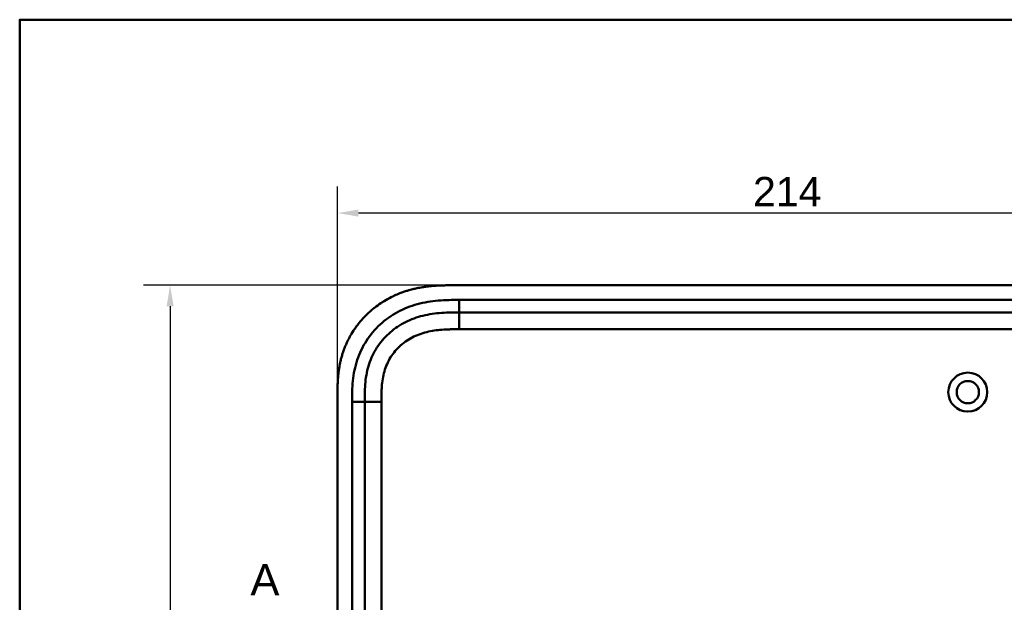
# Model space of a CAD drawing. Header units: millimetres. Extents: x 20 to 833, y 20 to 574.
# Tile 3 of 12: x 20 to 255, y 435 to 574. Entities that reach past the tile are written whole.
import ezdxf

# ---------------------------------------------------------------- set-up
doc = ezdxf.new("R2010")
doc.units = ezdxf.units.MM
doc.header["$LTSCALE"] = 2
for name, color, linetype, lineweight in [('Bemaßungen(DIN)', 7, 'Continuous', 25), ('Schnittansichtslinien(DIN)', 7, 'Continuous', 70), ('Sichtbare Kanten(DIN)', 7, 'Continuous', 50), ('Sichtbare tangentiale Kanten(DIN)', 7, 'Continuous', 50), ('Skizziergeometrie(DIN)', 7, 'Continuous', 50)]:
    doc.layers.add(name, color=color, linetype=linetype, lineweight=lineweight)
doc.styles.add('Aktuell-DINGroßer Text', font='arial.ttf')
doc.styles.add('STANDARD-DIN~0', font='arial.ttf')
doc.dimstyles.new('CAD-LAN', dxfattribs={"dimscale": 2, "dimtxt": 3.5, "dimasz": 2.5, "dimexe": 3.175, "dimexo": 0, "dimgap": 0.8, "dimtad": 1, "dimrnd": 1e-08, "dimtxsty": 'STANDARD-DIN~0', "dimcen": 0.09, "dimdle": 10, "dimclrd": 250, "dimclre": 250, "dimclrt": 250, "dimadec": 0, "dimazin": 2, "dimtfac": 1, "dimtmove": 0, "dimatfit": 3, "dimfxl": 1, "dimtolj": 1, "dimtzin": 0, "dimlwd": 25, "dimlwe": 25, "dimarcsym": 0})

# ---------------------------------------------------------------- blocks, each defined once
blk = doc.blocks.new('Ränder Standardrahmen')
at = {"layer": 'Skizziergeometrie(DIN)', "flags": 128}
blk.add_lwpolyline([(10, 10), (10, 287), (410, 287), (410, 10), (10, 10)], dxfattribs=at)
blk = doc.blocks.new('2DTransSchnitt0')
at = {"layer": 'Schnittansichtslinien(DIN)', "insert": (37.54, 218.32), "char_height": 3.73, "attachment_point": 7, "style": 'Aktuell-DINGroßer Text'}
blk.add_mtext('A', dxfattribs=at)
blk = doc.blocks.new('*D22')
at = {"layer": 'Bemaßungen(DIN)', "color": 250, "linetype": 'Continuous', "lineweight": 25, "true_color": 0x3f3f3f, "transparency": 16777216}
for p, q in [((95.88, 483.86), (95.88, 534.21)), ((309.88, 483.86), (309.88, 534.21)), ((304.88, 527.86), (100.88, 527.86))]:
    blk.add_line(p, q, dxfattribs=at)
at = {"layer": 'Bemaßungen(DIN)', "color": 250, "linetype": 'Continuous', "true_color": 0x3f3f3f, "transparency": 16777216}
for points in [[(100.88, 528.69), (100.88, 527.02), (95.88, 527.86)], [(304.88, 528.69), (304.88, 527.02), (309.88, 527.86)]]:
    blk.add_solid(points, dxfattribs=at)
at = {"layer": 'Defpoints', "color": 0, "linetype": 'Continuous', "transparency": 16777216}
for p in [(95.88, 527.86), (95.88, 483.86), (309.88, 483.86)]:
    blk.add_point(p, dxfattribs=at)
at = {"layer": 'Bemaßungen(DIN)', "color": 250, "linetype": 'Continuous', "lineweight": 25, "true_color": 0x3f3f3f, "transparency": 16777216, "insert": (195.1, 536.49), "char_height": 7, "attachment_point": 1, "style": 'STANDARD-DIN~0'}
blk.add_mtext('\\A1;214', dxfattribs=at)
blk = doc.blocks.new('*D23')
at = {"layer": 'Bemaßungen(DIN)', "color": 250, "linetype": 'Continuous', "lineweight": 25, "true_color": 0x3f3f3f, "transparency": 16777216}
for p, q in [((123.91, 510.64), (49.56, 510.64)), ((55.91, 505.64), (55.91, 270.64)), ((123.91, 265.64), (49.56, 265.64))]:
    blk.add_line(p, q, dxfattribs=at)
at = {"layer": 'Bemaßungen(DIN)', "color": 250, "linetype": 'Continuous', "true_color": 0x3f3f3f, "transparency": 16777216}
for points in [[(55.08, 505.64), (56.75, 505.64), (55.91, 510.64)], [(55.08, 270.64), (56.75, 270.64), (55.91, 265.64)]]:
    blk.add_solid(points, dxfattribs=at)
at = {"layer": 'Defpoints', "color": 0, "linetype": 'Continuous', "transparency": 16777216}
for p in [(123.91, 510.64), (55.91, 265.64), (123.91, 265.64)]:
    blk.add_point(p, dxfattribs=at)
at = {"layer": 'Bemaßungen(DIN)', "color": 250, "linetype": 'Continuous', "lineweight": 25, "true_color": 0x3f3f3f, "transparency": 16777216, "insert": (47.17, 380.32), "char_height": 7, "attachment_point": 1, "rotation": 90, "style": 'STANDARD-DIN~0'}
blk.add_mtext('\\A1;245', dxfattribs=at)

msp = doc.modelspace()

# ---------------------------------------------------------------- linework, layer by layer
at = {"layer": 'Sichtbare Kanten(DIN)'}
for p, q in [((282.837, 510.641), (123.915, 510.641)), ((269.838, 504.141), (124.915, 504.141)), ((95.876, 483.857), (95.876, 292.425)), ((102.376, 482.857), (102.376, 293.425))]:
    msp.add_line(p, q, dxfattribs=at)
for radius in [4.65, 2.65]:
    msp.add_circle((246.376, 485.141), radius, dxfattribs=at)
for points, knots in [([(123.915, 510.641), (123.317, 510.642), (122.266, 510.64), (121.055, 510.615), (120.142, 510.58), (119.533, 510.547), (118.77, 510.493), (118.159, 510.439), (117.396, 510.355), (116.785, 510.275), (115.871, 510.134), (114.959, 509.964), (113.753, 509.686), (112.856, 509.439), (111.969, 509.158), (111.382, 508.954), (110.511, 508.624), (109.652, 508.261), (108.391, 507.655), (107.301, 507.052), (105.986, 506.219), (104.975, 505.491), (103.768, 504.507), (102.85, 503.663), (101.769, 502.539), (100.961, 501.588), (100.027, 500.339), (99.342, 499.294), (98.649, 498.071), (98.231, 497.232), (97.849, 496.377), (97.612, 495.8), (97.339, 495.069), (97.139, 494.478), (96.912, 493.732), (96.749, 493.131), (96.532, 492.224), (96.349, 491.311), (96.161, 490.085), (96.059, 489.166), (95.984, 488.247), (95.946, 487.635), (95.912, 486.872), (95.895, 486.264), (95.882, 485.507), (95.876, 484.754), (95.876, 484.155), (95.876, 483.857)], [0.00000945, 0.00000945, 0.00000945, 0.00000945, 0.04167564, 0.07292528, 0.08334182, 0.10417491, 0.11459146, 0.13542455, 0.1458411, 0.16667419, 0.17709074, 0.20834038, 0.22917347, 0.26042311, 0.27083965, 0.29167275, 0.30208929, 0.33333893, 0.35417202, 0.39583821, 0.4166713, 0.45833749, 0.47917058, 0.52083676, 0.54166985, 0.58333604, 0.60416913, 0.64583532, 0.66666841, 0.69791805, 0.70833459, 0.72916769, 0.73958423, 0.76041733, 0.77083387, 0.79166696, 0.80208351, 0.83333315, 0.85416624, 0.88541588, 0.89583243, 0.91666552, 0.92708206, 0.94791516, 0.9583317, 0.9791648, 0.99999789, 0.99999789, 0.99999789, 0.99999789]), ([(124.915, 504.141), (124.109, 504.141), (122.513, 504.14), (120.176, 504.033), (117.911, 503.756), (114.993, 503.119), (111.559, 501.756), (107.975, 499.214), (105.145, 495.871), (103.586, 492.593), (102.838, 489.764), (102.508, 487.546), (102.378, 485.24), (102.376, 483.657), (102.376, 482.857)], [18.3883596, 18.3883596, 18.3883596, 18.3883596, 18.6318617, 18.875363, 19.1188643, 19.3623656, 19.8493681, 20.3363707, 20.8233732, 21.3103757, 21.553877, 21.7973783, 22.0408796, 22.2843823, 22.2843823, 22.2843823, 22.2843823])]:
    msp.add_open_spline(points, degree=3, knots=knots, dxfattribs=at)
at = {"layer": 'Sichtbare tangentiale Kanten(DIN)'}
for p, q in [((124.915, 507.141), (269.838, 507.141)), ((124.915, 504.141), (124.915, 507.141)), ((124.914, 500.141), (124.914, 504.141)), ((269.838, 500.141), (124.914, 500.141)), ((99.376, 293.425), (99.376, 482.857)), ((102.376, 482.857), (99.376, 482.857)), ((106.376, 482.857), (102.376, 482.857)), ((106.376, 482.857), (106.376, 293.425))]:
    msp.add_line(p, q, dxfattribs=at)
for points, knots in [([(99.376, 482.857), (99.376, 483.657), (99.377, 485.303), (99.518, 487.837), (99.892, 490.36), (100.759, 493.65), (102.597, 497.519), (105.93, 501.451), (110.121, 504.423), (114.1, 505.997), (117.416, 506.719), (119.938, 507.026), (122.462, 507.14), (124.109, 507.141), (124.915, 507.141)], [18.388359, 18.388359, 18.388359, 18.388359, 18.6318621, 18.8753634, 19.1188646, 19.3623659, 19.8493685, 20.336371, 20.8233735, 21.3103761, 21.5538774, 21.7973786, 22.0408799, 22.2843826, 22.2843826, 22.2843826, 22.2843826]), ([(124.914, 500.141), (124.751, 500.141), (124.587, 500.141), (124.424, 500.141), (123.981, 500.141), (123.538, 500.139), (123.096, 500.132), (122.943, 500.13), (122.791, 500.127), (122.639, 500.124), (122.562, 500.122), (122.486, 500.12), (122.41, 500.118), (122.334, 500.116), (122.258, 500.114), (122.178, 500.111), (121.868, 500.101), (121.574, 500.088), (121.269, 500.071), (121.261, 500.07), (121.254, 500.07), (121.246, 500.069), (120.629, 500.033), (120.041, 499.981), (119.448, 499.906), (119.439, 499.905), (119.429, 499.903), (119.42, 499.902), (118.82, 499.825), (118.228, 499.724), (117.638, 499.592), (117.633, 499.591), (117.628, 499.59), (117.622, 499.589), (117.023, 499.455), (116.427, 499.289), (115.847, 499.09), (115.844, 499.089), (115.84, 499.088), (115.837, 499.087), (115.25, 498.886), (114.669, 498.647), (114.11, 498.375), (113.551, 498.102), (113.007, 497.791), (112.487, 497.447), (111.967, 497.103), (111.469, 496.722), (111.002, 496.31), (110.531, 495.895), (110.086, 495.444), (109.681, 494.967), (109.276, 494.493), (108.903, 493.985), (108.572, 493.457), (108.243, 492.932), (107.95, 492.378), (107.7, 491.813), (107.453, 491.254), (107.244, 490.671), (107.074, 490.083), (107.073, 490.079), (107.072, 490.074), (107.071, 490.07), (106.905, 489.492), (106.776, 488.905), (106.678, 488.311), (106.676, 488.303), (106.675, 488.294), (106.673, 488.285), (106.577, 487.696), (106.511, 487.107), (106.465, 486.49), (106.465, 486.482), (106.464, 486.475), (106.464, 486.467), (106.442, 486.163), (106.426, 485.869), (106.413, 485.567), (106.401, 485.257), (106.392, 484.948), (106.387, 484.641), (106.376, 484.044), (106.376, 483.45), (106.376, 482.857)], [0, 0, 0, 0, 0.0490671, 0.0490671, 0.0490671, 0.1818725, 0.1818725, 0.1818725, 0.2275822, 0.2275822, 0.2275822, 0.2504376, 0.2504376, 0.2504376, 0.2732931, 0.2732931, 0.2732931, 0.3625526, 0.3625526, 0.3625526, 0.3647147, 0.3647147, 0.3647147, 0.5447737, 0.5447737, 0.5447737, 0.5475879, 0.5475879, 0.5475879, 0.7297386, 0.7297386, 0.7297386, 0.7313885, 0.7313885, 0.7313885, 0.9165146, 0.9165146, 0.9165146, 0.9175992, 0.9175992, 0.9175992, 1.1050076, 1.1050076, 1.1050076, 1.2924792, 1.2924792, 1.2924792, 1.4799717, 1.4799717, 1.4799717, 1.6686885, 1.6686885, 1.6686885, 1.8566662, 1.8566662, 1.8566662, 2.0435313, 2.0435313, 2.0435313, 2.2286199, 2.2286199, 2.2286199, 2.2299464, 2.2299464, 2.2299464, 2.4117448, 2.4117448, 2.4117448, 2.4144628, 2.4144628, 2.4144628, 2.594816, 2.594816, 2.594816, 2.5970115, 2.5970115, 2.5970115, 2.6862568, 2.6862568, 2.6862568, 2.7781066, 2.7781066, 2.7781066, 2.9561096, 2.9561096, 2.9561096, 2.9561096])]:
    msp.add_open_spline(points, degree=3, knots=knots, dxfattribs=at)

# ---------------------------------------------------------------- block references
at = {"xscale": 2, "yscale": 2, "zscale": 2}
msp.add_blockref('Ränder Standardrahmen', (0, 0), dxfattribs=at)
at = {"layer": 'Schnittansichtslinien(DIN)', "xscale": 2, "yscale": 2, "zscale": 2}
msp.add_blockref('2DTransSchnitt0', (0, 0), dxfattribs=at)

# ---------------------------------------------------------------- dimensions: what is measured, and where the dimension line sits
at = {"layer": 'Bemaßungen(DIN)', "color": 250, "linetype": 'Continuous', "lineweight": 25, "true_color": 0x3f3f3f}
for base, p1, p2, angle, picture, middle in [((95.876, 527.857), (309.876, 483.857), (95.876, 483.857), 180, '*D22', (202.876, 527.857)), ((55.915, 265.641), (123.915, 510.641), (123.915, 265.641), 90, '*D23', (55.915, 388.141))]:
    dim = msp.add_linear_dim(base=base, p1=p1, p2=p2, angle=angle, dimstyle='CAD-LAN', override={"dimgap": 0.8, "dimdec": 2, "dimtol": 0, "dimlim": 0, "dimtp": 0, "dimtm": 0, "dimtdec": 2, "dimtofl": 0, "dimatfit": 1}, dxfattribs=at)
    dim.commit()
    dim.dimension.update_dxf_attribs({"geometry": picture, "text_midpoint": middle, "dimtype": 160})

doc.saveas('drawing.dxf')
